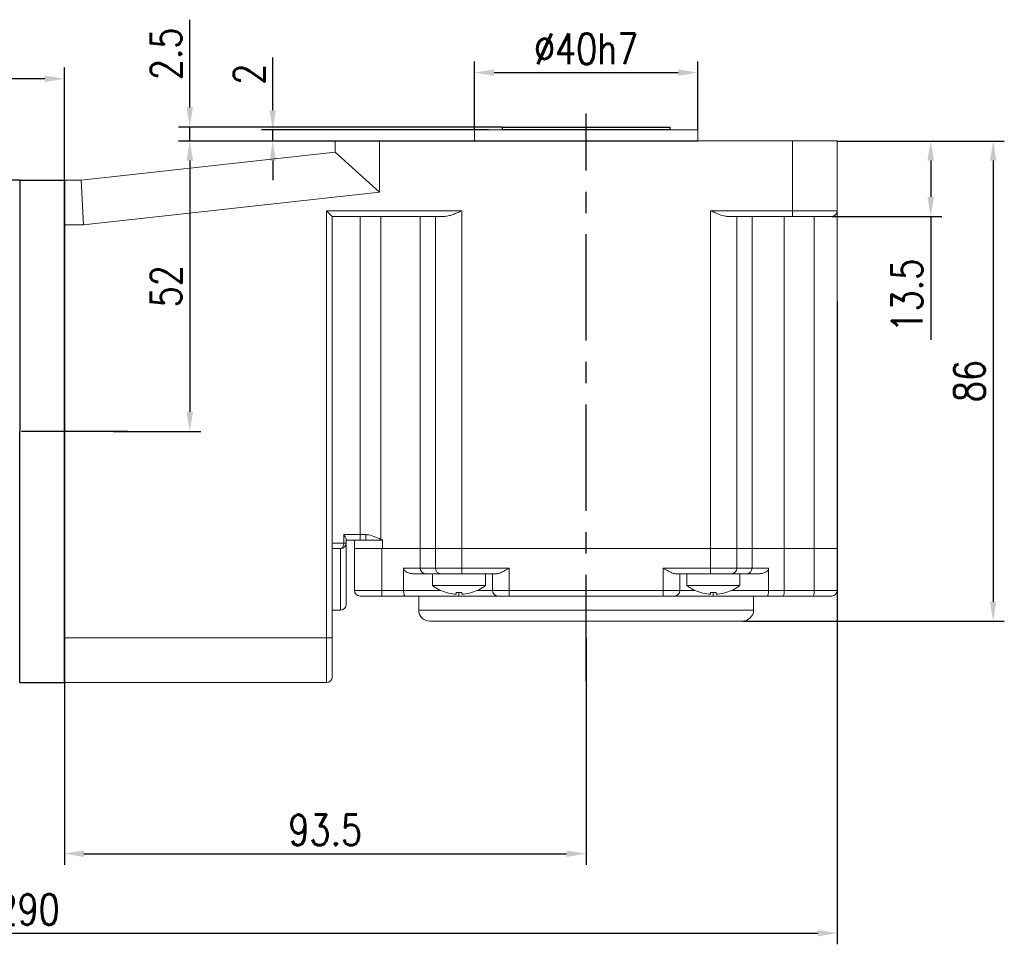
# Model space of a CAD drawing. Header units: inches. Extents: x 837 to 6223, y -2862 to 3098.
# Tile 21 of 139: x 3685 to 3862, y -2478 to -2313. Entities that reach past the tile are written whole.
import ezdxf

# ---------------------------------------------------------------- set-up
doc = ezdxf.new("R2010")
doc.units = ezdxf.units.IN
doc.header["$LTSCALE"] = 10
doc.header["$MEASUREMENT"] = 0
doc.linetypes.add('CENTER', pattern=[10.16, 6.35, -1.27, 1.27, -1.27])
for name, color, linetype in [('1轮廓实线层', 7, 'Continuous'), ('3中心线层', 1, 'CENTER'), ('6文字层', 3, 'Continuous'), ('7标注层', 4, 'Continuous')]:
    doc.layers.add(name, color=color, linetype=linetype)
doc.styles.add('PC_TEXTSTYLE', font='isocp.shx', dxfattribs={"width": 0.8, "bigfont": 'HZFS.SHX'})
doc.styles.add('TH_GBDIM', font='romans.shx', dxfattribs={"width": 0.8, "bigfont": 'gbcbig.shx'})
doc.dimstyles.new('TH_GBDIM', dxfattribs={"dimtxt": 3.5, "dimasz": 2.5, "dimexe": 2, "dimexo": 0, "dimgap": 1, "dimtad": 1, "dimdec": 4, "dimdsep": 46, "dimtxsty": 'TH_GBDIM', "dimcen": 0.09, "dimclrd": 4, "dimclre": 4, "dimclrt": 3, "dimadec": 0, "dimazin": 0, "dimtfac": 1, "dimtdec": 4, "dimtmove": 0, "dimatfit": 3, "dimfxl": 1, "dimtzin": 0, "dimarcsym": 0})

# ---------------------------------------------------------------- blocks, each defined once
blk = doc.blocks.new('*D178')
at = {"layer": '7标注层', "color": 4, "lineweight": -2, "transparency": 16777216}
for p, q in [((3741.72, -2334.6), (3713.69, -2334.6)), ((3715.69, -2338.1), (3715.69, -2383.1)), ((3702.04, -2386.6), (3717.69, -2386.6))]:
    blk.add_line(p, q, dxfattribs=at)
at = {"layer": '7标注层', "color": 4, "transparency": 16777216}
for points in [[(3715.11, -2338.1), (3716.28, -2338.1), (3715.69, -2334.6)], [(3715.11, -2383.1), (3716.28, -2383.1), (3715.69, -2386.6)]]:
    blk.add_solid(points, dxfattribs=at)
at = {"layer": 'Defpoints', "color": 0, "transparency": 16777216}
for p in [(3741.72, -2334.6), (3702.04, -2386.6), (3715.69, -2386.6)]:
    blk.add_point(p, dxfattribs=at)
at = {"layer": '7标注层', "color": 3, "transparency": 16777216, "insert": (3711.44, -2360.6), "char_height": 5.5, "attachment_point": 5, "rotation": 90, "style": 'TH_GBDIM'}
blk.add_mtext('52', dxfattribs=at)
blk = doc.blocks.new('*D181')
at = {"layer": '7标注层', "color": 4, "lineweight": -2, "transparency": 16777216}
for p, q in [((3766.72, -2332.6), (3766.72, -2320.35)), ((3806.72, -2332.6), (3806.72, -2320.35)), ((3770.22, -2322.35), (3803.22, -2322.35))]:
    blk.add_line(p, q, dxfattribs=at)
at = {"layer": '7标注层', "color": 4, "transparency": 16777216}
for points in [[(3770.22, -2321.77), (3770.22, -2322.94), (3766.72, -2322.35)], [(3803.22, -2321.77), (3803.22, -2322.94), (3806.72, -2322.35)]]:
    blk.add_solid(points, dxfattribs=at)
at = {"layer": 'Defpoints', "color": 0, "transparency": 16777216}
for p in [(3806.72, -2322.35), (3766.72, -2332.6), (3806.72, -2332.6)]:
    blk.add_point(p, dxfattribs=at)
at = {"layer": '7标注层', "color": 3, "transparency": 16777216, "insert": (3786.72, -2318.1), "char_height": 5.5, "attachment_point": 5, "style": 'TH_GBDIM'}
blk.add_mtext('%%C40h7', dxfattribs=at)
blk = doc.blocks.new('*D182')
at = {"layer": '7标注层', "color": 4, "lineweight": -2, "transparency": 16777216}
for p, q in [((3541.72, -2386.6), (3541.72, -2321.46)), ((3693.22, -2423.6), (3693.22, -2321.46)), ((3689.72, -2323.46), (3545.22, -2323.46))]:
    blk.add_line(p, q, dxfattribs=at)
at = {"layer": '7标注层', "color": 4, "transparency": 16777216}
for points in [[(3545.22, -2322.88), (3545.22, -2324.05), (3541.72, -2323.46)], [(3689.72, -2322.88), (3689.72, -2324.05), (3693.22, -2323.46)]]:
    blk.add_solid(points, dxfattribs=at)
at = {"layer": 'Defpoints', "color": 0, "transparency": 16777216}
for p in [(3541.72, -2323.46), (3541.72, -2386.6), (3693.22, -2423.6)]:
    blk.add_point(p, dxfattribs=at)
at = {"layer": '7标注层', "color": 3, "transparency": 16777216, "insert": (3617.47, -2319.21), "char_height": 5.5, "attachment_point": 5, "style": 'TH_GBDIM'}
blk.add_mtext('151.5', dxfattribs=at)
blk = doc.blocks.new('*D497')
at = {"layer": '7标注层', "color": 4, "lineweight": -2, "transparency": 16777216}
for p, q in [((3786.72, -2423.64), (3786.72, -2464.23)), ((3693.22, -2431.6), (3693.22, -2464.23)), ((3696.72, -2462.23), (3783.22, -2462.23))]:
    blk.add_line(p, q, dxfattribs=at)
at = {"layer": '7标注层', "color": 4, "transparency": 16777216}
for points in [[(3696.72, -2461.65), (3696.72, -2462.82), (3693.22, -2462.23)], [(3783.22, -2461.65), (3783.22, -2462.82), (3786.72, -2462.23)]]:
    blk.add_solid(points, dxfattribs=at)
at = {"layer": 'Defpoints', "color": 0, "transparency": 16777216}
for p in [(3786.72, -2423.64), (3693.22, -2431.6), (3786.72, -2462.23)]:
    blk.add_point(p, dxfattribs=at)
at = {"layer": '7标注层', "color": 3, "transparency": 16777216, "insert": (3739.97, -2457.98), "char_height": 5.5, "attachment_point": 5, "style": 'TH_GBDIM'}
blk.add_mtext('93.5', dxfattribs=at)
blk = doc.blocks.new('*D498')
at = {"layer": '7标注层', "color": 4, "lineweight": -2, "transparency": 16777216}
for p, q in [((3831.72, -2334.6), (3861.65, -2334.6)), ((3859.65, -2338.1), (3859.65, -2417.1)), ((3814.72, -2420.6), (3861.65, -2420.6))]:
    blk.add_line(p, q, dxfattribs=at)
at = {"layer": '7标注层', "color": 4, "transparency": 16777216}
for points in [[(3859.06, -2338.1), (3860.23, -2338.1), (3859.65, -2334.6)], [(3859.06, -2417.1), (3860.23, -2417.1), (3859.65, -2420.6)]]:
    blk.add_solid(points, dxfattribs=at)
at = {"layer": 'Defpoints', "color": 0, "transparency": 16777216}
for p in [(3831.72, -2334.6), (3814.72, -2420.6), (3859.65, -2420.6)]:
    blk.add_point(p, dxfattribs=at)
at = {"layer": '7标注层', "color": 3, "transparency": 16777216, "insert": (3855.4, -2377.6), "char_height": 5.5, "attachment_point": 5, "rotation": 90, "style": 'TH_GBDIM'}
blk.add_mtext('86', dxfattribs=at)
blk = doc.blocks.new('*D499')
at = {"layer": '7标注层', "color": 4, "lineweight": -2, "transparency": 16777216}
for p, q in [((3832.86, -2334.6), (3850.46, -2334.6)), ((3848.46, -2338.1), (3848.46, -2344.6)), ((3830.72, -2348.1), (3850.46, -2348.1)), ((3848.46, -2348.1), (3848.46, -2370.18))]:
    blk.add_line(p, q, dxfattribs=at)
at = {"layer": '7标注层', "color": 4, "transparency": 16777216}
for points in [[(3847.88, -2338.1), (3849.04, -2338.1), (3848.46, -2334.6)], [(3847.88, -2344.6), (3849.04, -2344.6), (3848.46, -2348.1)]]:
    blk.add_solid(points, dxfattribs=at)
at = {"layer": 'Defpoints', "color": 0, "transparency": 16777216}
for p in [(3832.86, -2334.6), (3848.46, -2334.6), (3830.72, -2348.1)]:
    blk.add_point(p, dxfattribs=at)
at = {"layer": '7标注层', "color": 3, "transparency": 16777216, "insert": (3844.21, -2362.29), "char_height": 5.5, "attachment_point": 5, "rotation": 90, "style": 'TH_GBDIM'}
blk.add_mtext('13.5', dxfattribs=at)
blk = doc.blocks.new('*D506')
at = {"layer": '7标注层', "color": 4, "lineweight": -2, "transparency": 16777216}
for p, q in [((3730.56, -2329.1), (3730.56, -2319.66)), ((3769.23, -2332.6), (3728.56, -2332.6)), ((3730.56, -2334.6), (3730.56, -2332.6)), ((3756.53, -2334.6), (3728.56, -2334.6)), ((3730.56, -2338.1), (3730.56, -2341.6))]:
    blk.add_line(p, q, dxfattribs=at)
at = {"layer": '7标注层', "color": 4, "transparency": 16777216}
for points in [[(3729.98, -2329.1), (3731.14, -2329.1), (3730.56, -2332.6)], [(3729.98, -2338.1), (3731.14, -2338.1), (3730.56, -2334.6)]]:
    blk.add_solid(points, dxfattribs=at)
at = {"layer": 'Defpoints', "color": 0, "transparency": 16777216}
for p in [(3769.23, -2332.6), (3730.56, -2334.6), (3756.53, -2334.6)]:
    blk.add_point(p, dxfattribs=at)
at = {"layer": '7标注层', "color": 3, "transparency": 16777216, "insert": (3726.31, -2322.63), "char_height": 5.5, "attachment_point": 5, "rotation": 90, "style": 'TH_GBDIM'}
blk.add_mtext('2', dxfattribs=at)
blk = doc.blocks.new('*D507')
at = {"layer": '7标注层', "color": 4, "lineweight": -2, "transparency": 16777216}
for p, q in [((3831.72, -2363.31), (3831.72, -2478.46)), ((3541.72, -2386.6), (3541.72, -2478.46)), ((3545.22, -2476.46), (3828.22, -2476.46))]:
    blk.add_line(p, q, dxfattribs=at)
at = {"layer": '7标注层', "color": 4, "transparency": 16777216}
for points in [[(3545.22, -2475.88), (3545.22, -2477.04), (3541.72, -2476.46)], [(3828.22, -2475.88), (3828.22, -2477.04), (3831.72, -2476.46)]]:
    blk.add_solid(points, dxfattribs=at)
at = {"layer": 'Defpoints', "color": 0, "transparency": 16777216}
for p in [(3831.72, -2363.31), (3541.72, -2386.6), (3831.72, -2476.46)]:
    blk.add_point(p, dxfattribs=at)
at = {"layer": '7标注层', "color": 3, "transparency": 16777216, "insert": (3686.72, -2472.21), "char_height": 5.5, "attachment_point": 5, "style": 'TH_GBDIM'}
blk.add_mtext('290', dxfattribs=at)
blk = doc.blocks.new('*D508')
at = {"layer": '7标注层', "color": 4, "lineweight": -2, "transparency": 16777216}
for p, q in [((3715.69, -2328.6), (3715.69, -2312.88)), ((3771.72, -2332.1), (3713.69, -2332.1)), ((3715.69, -2334.6), (3715.69, -2332.1)), ((3766.72, -2334.6), (3713.69, -2334.6)), ((3715.69, -2338.1), (3715.69, -2341.6))]:
    blk.add_line(p, q, dxfattribs=at)
at = {"layer": '7标注层', "color": 4, "transparency": 16777216}
for points in [[(3715.11, -2328.6), (3716.28, -2328.6), (3715.69, -2332.1)], [(3715.11, -2338.1), (3716.28, -2338.1), (3715.69, -2334.6)]]:
    blk.add_solid(points, dxfattribs=at)
at = {"layer": 'Defpoints', "color": 0, "transparency": 16777216}
for p in [(3771.72, -2332.1), (3715.69, -2334.6), (3766.72, -2334.6)]:
    blk.add_point(p, dxfattribs=at)
at = {"layer": '7标注层', "color": 3, "transparency": 16777216, "insert": (3711.44, -2318.99), "char_height": 5.5, "attachment_point": 5, "rotation": 90, "style": 'TH_GBDIM'}
blk.add_mtext('2.5', dxfattribs=at)

msp = doc.modelspace()

# ---------------------------------------------------------------- linework, layer by layer
at = {"color": 7, "linetype": 'Continuous', "lineweight": 15}
for p, q in [((3766.71664, -2332.59596), (3806.71664, -2332.59596)), ((3741.71664, -2336.59596), (3741.71664, -2334.59596)), ((3741.71664, -2334.59596), (3749.71664, -2334.59596)), ((3749.71664, -2334.59596), (3749.71664, -2343.76499)), ((3749.71664, -2334.59596), (3823.71664, -2334.59596)), ((3823.71664, -2347.09596), (3823.71664, -2334.59596)), ((3823.71664, -2334.59596), (3831.71664, -2334.59596)), ((3831.71664, -2334.59596), (3831.71664, -2347.09596)), ((3696.21664, -2341.59596), (3741.71664, -2336.59596)), ((3741.71664, -2336.59596), (3749.71664, -2343.76499)), ((3693.21664, -2341.59596), (3696.21664, -2341.59596)), ((3696.21664, -2341.59596), (3696.65488, -2349.59596)), ((3749.71664, -2343.76499), (3696.65488, -2349.59596)), ((3740.21664, -2347.09596), (3764.4251, -2347.09596)), ((3740.21664, -2423.59596), (3740.21664, -2347.09596)), ((3741.21664, -2348.09596), (3740.21664, -2347.09596)), ((3761.4251, -2348.09596), (3741.21664, -2348.09596)), ((3741.21664, -2348.09596), (3741.21664, -2423.59596)), ((3746.21664, -2348.09596), (3746.21664, -2405.09596)), ((3749.94709, -2348.09596), (3749.94709, -2405.96156)), ((3756.99478, -2348.09596), (3756.99478, -2407.59596)), ((3759.72664, -2407.59596), (3759.72664, -2348.09596)), ((3764.4251, -2347.09596), (3764.4251, -2407.59596)), ((3809.00819, -2347.09596), (3823.71664, -2347.09596)), ((3809.00819, -2407.59596), (3809.00819, -2347.09596)), ((3823.71664, -2348.09596), (3812.00819, -2348.09596)), ((3813.70665, -2348.09596), (3813.70665, -2407.59596)), ((3816.4385, -2348.09596), (3816.4385, -2407.59596)), ((3822.18383, -2348.09596), (3822.18383, -2407.59596)), ((3823.71664, -2347.09596), (3823.71664, -2348.09596)), ((3823.71664, -2347.09596), (3831.71664, -2347.09596)), ((3830.71664, -2348.09596), (3823.71664, -2348.09596)), ((3827.58488, -2407.59596), (3827.58488, -2348.09596)), ((3831.71664, -2347.09596), (3831.71664, -2407.59596)), ((3696.65488, -2349.59596), (3693.21664, -2349.59596)), ((3743.29998, -2405.09596), (3746.21664, -2405.09596)), ((3743.29998, -2406.59596), (3743.29998, -2405.09596)), ((3743.71664, -2405.94843), (3743.71664, -2406.59596)), ((3746.21664, -2406.09596), (3743.71664, -2406.09596)), ((3745.21664, -2406.09596), (3745.21664, -2407.59596)), ((3746.21664, -2405.09596), (3746.21664, -2406.09596)), ((3746.21664, -2405.09596), (3747.21664, -2405.09596)), ((3747.21664, -2406.09596), (3746.21664, -2406.09596)), ((3747.21664, -2405.09596), (3747.21664, -2406.09596)), ((3747.21664, -2406.09596), (3749.88046, -2406.09596)), ((3749.94709, -2405.96156), (3749.88046, -2406.09596)), ((3749.88046, -2406.09596), (3750.21664, -2406.09596)), ((3750.21664, -2405.98978), (3750.21664, -2407.59596)), ((3741.21664, -2406.59596), (3743.29998, -2406.59596)), ((3742.71664, -2407.59596), (3741.21664, -2407.59596)), ((3742.71664, -2418.59596), (3742.71664, -2407.59596)), ((3743.29998, -2406.59596), (3743.71664, -2406.59596)), ((3743.71664, -2406.59596), (3743.71664, -2417.59596)), ((3745.21664, -2415.09596), (3745.21664, -2407.59596)), ((3745.21664, -2407.59596), (3750.10882, -2407.59596)), ((3750.10882, -2407.59596), (3750.10882, -2415.09596)), ((3750.10882, -2407.59596), (3756.99478, -2407.59596)), ((3756.99478, -2407.59596), (3750.21664, -2407.59596)), ((3756.99478, -2407.59596), (3756.99478, -2411.09596)), ((3759.72664, -2407.59596), (3756.99478, -2407.59596)), ((3759.72664, -2407.59596), (3756.99478, -2407.59596)), ((3759.72664, -2411.09596), (3759.72664, -2407.59596)), ((3759.72664, -2407.59596), (3764.4251, -2407.59596)), ((3759.72664, -2407.59596), (3764.4251, -2407.59596)), ((3764.4251, -2407.59596), (3764.4251, -2411.09596)), ((3809.00819, -2407.59596), (3764.4251, -2407.59596)), ((3764.4251, -2407.59596), (3809.00819, -2407.59596)), ((3809.00819, -2411.09596), (3809.00819, -2407.59596)), ((3809.00819, -2407.59596), (3813.70665, -2407.59596)), ((3809.00819, -2407.59596), (3813.70665, -2407.59596)), ((3813.70665, -2407.59596), (3813.70665, -2411.09596)), ((3816.4385, -2407.59596), (3813.70665, -2407.59596)), ((3816.4385, -2407.59596), (3813.70665, -2407.59596)), ((3816.4385, -2407.59596), (3816.4385, -2411.09596)), ((3816.4385, -2407.59596), (3822.18383, -2407.59596)), ((3822.18383, -2407.59596), (3816.4385, -2407.59596)), ((3822.18383, -2407.59596), (3822.18383, -2415.09596)), ((3827.58488, -2407.59596), (3822.18383, -2407.59596)), ((3827.58488, -2407.59596), (3822.18383, -2407.59596)), ((3827.58488, -2415.09596), (3827.58488, -2407.59596)), ((3827.58488, -2407.59596), (3831.71664, -2407.59596)), ((3827.58488, -2407.59596), (3831.71664, -2407.59596)), ((3831.71664, -2407.59596), (3831.71664, -2415.09596)), ((3754.01109, -2411.09596), (3756.99478, -2411.09596)), ((3754.01109, -2415.09596), (3754.01109, -2411.09596)), ((3756.99478, -2411.09596), (3759.72664, -2411.09596)), ((3759.72664, -2411.09596), (3764.4251, -2411.09596)), ((3764.4251, -2412.09596), (3764.4251, -2411.09596)), ((3764.4251, -2411.09596), (3772.93011, -2411.09596)), ((3772.93011, -2411.09596), (3772.93011, -2415.09596)), ((3800.50317, -2415.09596), (3800.50317, -2411.09596)), ((3800.50317, -2411.09596), (3809.00819, -2411.09596)), ((3809.00819, -2412.09596), (3809.00819, -2411.09596)), ((3809.00819, -2411.09596), (3813.70665, -2411.09596)), ((3813.70665, -2411.09596), (3816.4385, -2411.09596)), ((3816.4385, -2411.09596), (3819.4222, -2411.09596)), ((3819.4222, -2411.09596), (3819.4222, -2415.09596)), ((3757.93448, -2412.09596), (3755.64938, -2412.09596)), ((3759.38796, -2412.09596), (3757.93448, -2412.09596)), ((3759.38796, -2412.09596), (3759.55733, -2412.09596)), ((3760.66633, -2412.09596), (3759.55733, -2412.09596)), ((3764.4251, -2412.09596), (3760.66633, -2412.09596)), ((3770.69405, -2412.09596), (3764.4251, -2412.09596)), ((3769.93011, -2415.09596), (3769.93011, -2412.09596)), ((3809.00819, -2412.09596), (3802.73924, -2412.09596)), ((3803.50317, -2412.09596), (3803.50317, -2415.09596)), ((3812.76696, -2412.09596), (3809.00819, -2412.09596)), ((3813.87596, -2412.09596), (3812.76696, -2412.09596)), ((3813.87596, -2412.09596), (3814.04533, -2412.09596)), ((3815.49881, -2412.09596), (3814.04533, -2412.09596)), ((3817.78391, -2412.09596), (3815.49881, -2412.09596)), ((3745.21664, -2415.09596), (3750.10882, -2415.09596)), ((3750.10882, -2415.09596), (3754.01109, -2415.09596)), ((3754.01109, -2415.09596), (3760.6575, -2415.09596)), ((3759.18011, -2414.23315), (3768.68011, -2414.23315)), ((3767.20273, -2415.09596), (3769.93011, -2415.09596)), ((3769.93011, -2415.09596), (3772.93011, -2415.09596)), ((3772.93011, -2415.09596), (3772.93011, -2416.09596)), ((3772.93011, -2415.09596), (3800.50317, -2415.09596)), ((3800.50317, -2415.09596), (3803.50317, -2415.09596)), ((3800.50317, -2415.09596), (3800.50317, -2416.09596)), ((3803.50317, -2415.09596), (3806.23056, -2415.09596)), ((3804.75317, -2414.23315), (3814.25317, -2414.23315)), ((3812.77578, -2415.09596), (3819.4222, -2415.09596)), ((3819.4222, -2415.09596), (3822.18383, -2415.09596)), ((3822.18383, -2415.09596), (3827.58488, -2415.09596)), ((3827.58488, -2415.09596), (3831.71664, -2415.09596)), ((3750.13039, -2416.09596), (3746.21664, -2416.09596)), ((3754.29555, -2416.09596), (3750.13039, -2416.09596)), ((3763.93011, -2416.09596), (3754.29555, -2416.09596)), ((3761.66852, -2415.46963), (3761.67625, -2415.45624)), ((3763.44011, -2415.74176), (3763.44011, -2415.45624)), ((3763.93011, -2415.46963), (3763.93011, -2416.09596)), ((3770.93011, -2416.09596), (3763.93011, -2416.09596)), ((3764.42011, -2415.45624), (3764.42011, -2415.74176)), ((3766.18398, -2415.45624), (3766.19171, -2415.46963)), ((3772.93011, -2416.09596), (3770.93011, -2416.09596)), ((3800.50317, -2416.09596), (3772.93011, -2416.09596)), ((3802.50317, -2416.09596), (3800.50317, -2416.09596)), ((3809.50317, -2416.09596), (3802.50317, -2416.09596)), ((3807.24158, -2415.46963), (3807.2493, -2415.45624)), ((3809.01317, -2415.74176), (3809.01317, -2415.45624)), ((3809.50317, -2415.46963), (3809.50317, -2416.09596)), ((3819.13773, -2416.09596), (3809.50317, -2416.09596)), ((3809.99317, -2415.45624), (3809.99317, -2415.74176)), ((3811.75704, -2415.45624), (3811.76476, -2415.46963)), ((3822.01019, -2416.09596), (3819.13773, -2416.09596)), ((3827.41123, -2416.09596), (3822.01019, -2416.09596)), ((3830.71664, -2416.09596), (3827.41123, -2416.09596)), ((3741.21664, -2418.59596), (3742.71664, -2418.59596)), ((3756.71664, -2418.59596), (3816.71664, -2418.59596)), ((3814.71664, -2420.59596), (3758.71664, -2420.59596)), ((3693.21664, -2423.59596), (3740.21664, -2423.59596)), ((3740.21664, -2431.59596), (3740.21664, -2423.59596)), ((3741.21664, -2423.59596), (3740.21664, -2423.59596)), ((3741.21664, -2423.59596), (3741.21664, -2430.59596)), ((3740.21664, -2431.59596), (3693.21664, -2431.59596))]:
    msp.add_line(p, q, dxfattribs=at)
for p, q in [((3685.21664, -2341.59596), (3592.71664, -2342.6634)), ((3685.21664, -2341.59596), (3693.21664, -2341.59596)), ((3685.21664, -2341.59596), (3685.21664, -2341.59895)), ((3685.21664, -2341.59596), (3685.21664, -2386.59596)), ((3685.21664, -2341.59596), (3685.21664, -2386.59596)), ((3693.21664, -2341.59596), (3693.21664, -2349.59596)), ((3693.21664, -2341.59596), (3693.21664, -2349.59596)), ((3685.21664, -2431.59596), (3685.21664, -2386.59596)), ((3685.21664, -2431.59596), (3685.21664, -2386.59596)), ((3693.21664, -2431.59596), (3693.21664, -2423.59596)), ((3693.21664, -2431.59596), (3693.21664, -2423.59596)), ((3685.21664, -2431.59596), (3685.21664, -2431.59296)), ((3685.21664, -2431.59596), (3693.21664, -2431.59596)), ((3685.21664, -2431.59596), (3693.21664, -2431.59596))]:
    msp.add_line(p, q)
at = {"color": 7, "linetype": 'Continuous', "lineweight": 15, "flags": 128}
msp.add_lwpolyline([(3743.29998, -2406.59596), (3743.28877, -2406.79105), (3743.25557, -2406.97864), (3743.20167, -2407.15153), (3743.12912, -2407.30306), (3743.04072, -2407.42743), (3742.93987, -2407.51984), (3742.83044, -2407.57674), (3742.71664, -2407.59596)], dxfattribs=at)
at = {"color": 7, "linetype": 'Continuous', "lineweight": 15}
for centre, radius, start, end in [((3830.71664, -2347.09596), 1, 270, 0), ((3742.71664, -2406.59596), 1, 270, 0), ((3757.9656, -2411.1252), 0.97125, 178.2745646, 268.1637932), ((3760.69745, -2411.1252), 0.97125, 178.2745646, 268.1637932), ((3812.73584, -2411.1252), 0.97125, 271.8362068, 1.7254354), ((3815.46769, -2411.1252), 0.97125, 271.8362068, 1.7254354), ((3746.21664, -2415.09596), 1, 180, 270), ((3761.71828, -2415.34584), 11.61215, 178.7669472, 183.7037463), ((3763.93011, -2407.79596), 8, 233.5764264, 253.5786384), ((3763.93011, -2407.79596), 8, 286.4213616, 306.4235736), ((3770.93011, -2415.09596), 1, 180, 270), ((3802.50317, -2415.09596), 1, 270, 0), ((3809.50317, -2407.79596), 8, 233.5764264, 253.5786384), ((3809.50317, -2407.79596), 8, 286.4213616, 306.4235736), ((3820.6139, -2415.33842), 1.58854, 331.5183868, 8.7794609), ((3826.01495, -2415.33842), 1.58854, 331.5183868, 8.7794609), ((3830.71664, -2415.09596), 1, 270, 0), ((3763.93011, -2407.79596), 7.98498, 253.6046715, 264.3221101), ((3763.93011, -2406.49283), 8.9768, 266.8709455, 273.1290545), ((3763.93011, -2407.79596), 7.98498, 275.6778899, 286.3953285), ((3809.50317, -2407.79596), 7.98498, 253.6046715, 264.3221101), ((3809.50317, -2406.49283), 8.9768, 266.8709455, 273.1290545), ((3809.50317, -2407.79596), 7.98498, 275.6778899, 286.3953285), ((3742.71664, -2417.59596), 1, 270, 0), ((3758.71664, -2418.59596), 2, 180, 270), ((3814.71664, -2418.59596), 2, 270, 0), ((3740.21664, -2430.59596), 1, 270, 0)]:
    msp.add_arc(centre, radius, start, end, dxfattribs=at)
for points in [[(3766.71664, -2332.59596), (3766.71664, -2334.59596)], [(3806.71664, -2334.59596), (3806.71664, -2332.59596)], [(3759.18011, -2412.09596), (3759.18011, -2414.23315)], [(3768.68011, -2414.23315), (3768.68011, -2412.09596)], [(3804.75317, -2412.09596), (3804.75317, -2414.23315)], [(3814.25317, -2414.23315), (3814.25317, -2412.09596)], [(3756.71664, -2416.09596), (3756.71664, -2418.59596)], [(3816.71664, -2418.59596), (3816.71664, -2416.09596)]]:
    msp.add_open_spline(points, degree=1, dxfattribs=at)
for points, knots in [([(3764.4251, -2347.09596), (3764.4208, -2347.09788), (3764.28004, -2347.16083), (3764.00194, -2347.28516), (3763.61377, -2347.45505), (3763.24782, -2347.60865), (3762.90328, -2347.74462), (3762.55843, -2347.86866), (3762.19397, -2347.98027), (3761.8105, -2348.07293), (3761.55447, -2348.08823), (3761.4251, -2348.09596)], [0, 0, 0, 0, 0.0041700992, 0.1364004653, 0.2693949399, 0.3811264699, 0.4934125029, 0.6076881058, 0.7228179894, 0.8599489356, 1, 1, 1, 1]), ([(3812.00819, -2348.09596), (3811.74754, -2348.06545), (3811.06096, -2347.9851), (3810.03276, -2347.54936), (3809.29029, -2347.22213), (3809.01249, -2347.09788), (3809.00819, -2347.09596)], [0, 0, 0, 0, 0.277157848, 0.730058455, 0.995818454, 1, 1, 1, 1]), ([(3743.29998, -2405.09596), (3743.30113, -2405.09751), (3743.35005, -2405.16356), (3743.4939, -2405.37236), (3743.67098, -2405.68529), (3743.70314, -2405.87059), (3743.71664, -2405.94843)], [0, 0, 0, 0, 0.004957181, 0.210261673, 0.668255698, 1, 1, 1, 1]), ([(3747.21664, -2405.09596), (3747.27825, -2405.0973), (3747.7818, -2405.10825), (3748.72661, -2405.37064), (3749.53543, -2405.76225), (3749.94709, -2405.96156)], [0, 0, 0, 0, 0.064072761, 0.523657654, 1, 1, 1, 1]), ([(3749.94709, -2405.96156), (3749.96586, -2405.9718), (3750.00852, -2405.99508), (3750.06305, -2406.01646), (3750.12759, -2406.02234), (3750.17191, -2406.00981), (3750.20627, -2405.99468), (3750.21474, -2405.99068), (3750.21664, -2405.98978)], [0, 0, 0, 0, 0.224847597, 0.511034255, 0.60474783, 0.90162901, 0.977878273, 1, 1, 1, 1]), ([(3755.64938, -2412.09596), (3755.38825, -2412.07078), (3754.94514, -2412.02805), (3754.44578, -2411.77511), (3754.17322, -2411.52846), (3754.03527, -2411.30934), (3754.0187, -2411.16308), (3754.01109, -2411.09596)], [0, 0, 0, 0, 0.375456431, 0.637101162, 0.789766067, 0.903517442, 1, 1, 1, 1]), ([(3772.93011, -2411.09596), (3772.92695, -2411.09778), (3772.86976, -2411.1308), (3772.46829, -2411.36268), (3771.82827, -2411.72304), (3771.12882, -2412.04418), (3770.81301, -2412.08179), (3770.69405, -2412.09596)], [0, 0, 0, 0, 0.004008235, 0.072495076, 0.508977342, 0.815042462, 1, 1, 1, 1]), ([(3802.73924, -2412.09596), (3802.62028, -2412.08179), (3802.30447, -2412.04418), (3801.60502, -2411.72304), (3800.965, -2411.36268), (3800.56353, -2411.1308), (3800.50633, -2411.09778), (3800.50317, -2411.09596)], [0, 0, 0, 0, 0.184957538, 0.491022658, 0.927504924, 0.995991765, 1, 1, 1, 1]), ([(3819.4222, -2411.09596), (3819.415, -2411.16119), (3819.39885, -2411.30752), (3819.25076, -2411.54438), (3818.93181, -2411.81634), (3818.41912, -2412.0441), (3817.9965, -2412.0786), (3817.78391, -2412.09596)], [0, 0, 0, 0, 0.093757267, 0.210304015, 0.391081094, 0.693703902, 1, 1, 1, 1]), ([(3754.29555, -2416.09596), (3754.29477, -2416.09595), (3754.27109, -2416.09571), (3754.21643, -2416.06918), (3754.1371, -2415.94264), (3754.06776, -2415.71483), (3754.02033, -2415.42326), (3754.01417, -2415.20508), (3754.01109, -2415.09596)], [0, 0, 0, 0, 0.005543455, 0.167838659, 0.383691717, 0.591587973, 0.79572705, 1, 1, 1, 1]), ([(3819.4222, -2415.09596), (3819.41912, -2415.20508), (3819.41296, -2415.42326), (3819.36553, -2415.71483), (3819.29618, -2415.94264), (3819.21685, -2416.06918), (3819.16219, -2416.09571), (3819.13852, -2416.09595), (3819.13773, -2416.09596)], [0, 0, 0, 0, 0.2042729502, 0.4084120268, 0.6163082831, 0.8321613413, 0.9944565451, 1, 1, 1, 1]), ([(3763.14011, -2415.74176), (3763.17364, -2415.74477), (3763.2407, -2415.75078), (3763.33038, -2415.75459), (3763.3981, -2415.75383), (3763.43473, -2415.74909), (3763.43855, -2415.74389), (3763.44011, -2415.74176)], [0, 0, 0, 0, 0.213878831, 0.427809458, 0.640593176, 0.852880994, 1, 1, 1, 1]), ([(3764.42011, -2415.74176), (3764.42338, -2415.74477), (3764.42993, -2415.75078), (3764.48118, -2415.75459), (3764.5566, -2415.75383), (3764.64097, -2415.74909), (3764.69713, -2415.74389), (3764.72011, -2415.74176)], [0, 0, 0, 0, 0.213878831, 0.427809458, 0.640593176, 0.852880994, 1, 1, 1, 1]), ([(3808.71317, -2415.74176), (3808.7467, -2415.74477), (3808.81376, -2415.75078), (3808.90344, -2415.75459), (3808.97116, -2415.75383), (3809.00778, -2415.74909), (3809.01161, -2415.74389), (3809.01317, -2415.74176)], [0, 0, 0, 0, 0.213878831, 0.427809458, 0.640593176, 0.852880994, 1, 1, 1, 1]), ([(3809.99317, -2415.74176), (3809.99644, -2415.74477), (3810.00298, -2415.75078), (3810.05424, -2415.75459), (3810.12965, -2415.75383), (3810.21403, -2415.74909), (3810.27018, -2415.74389), (3810.29317, -2415.74176)], [0, 0, 0, 0, 0.213878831, 0.427809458, 0.640593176, 0.852880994, 1, 1, 1, 1])]:
    msp.add_open_spline(points, degree=3, knots=knots, dxfattribs=at)
at = {"layer": '1轮廓实线层'}
for p, q in [((3771.71664, -2332.59596), (3771.71664, -2332.09596)), ((3771.71664, -2332.09596), (3801.71664, -2332.09596)), ((3801.71664, -2332.09596), (3801.71664, -2332.59596)), ((3801.71664, -2332.59596), (3771.71664, -2332.59596)), ((3766.71664, -2334.59596), (3806.71664, -2334.59596))]:
    msp.add_line(p, q, dxfattribs=at)
at = {"layer": '1轮廓实线层', "color": 0}
for p, q in [((3693.21664, -2341.59596), (3693.21664, -2431.59596)), ((3693.21664, -2341.59596), (3693.21664, -2431.59596)), ((3693.21664, -2343.59596), (3693.21664, -2344.49596)), ((3693.21664, -2343.59596), (3693.21664, -2344.49596))]:
    msp.add_line(p, q, dxfattribs=at)
at = {"layer": '3中心线层', "ltscale": 0.3}
for p, q in [((3786.71664, -2431.31471), (3786.71664, -2329.65595)), ((3704.57103, -2386.59596), (3662.99752, -2386.59596))]:
    msp.add_line(p, q, dxfattribs=at)

# ---------------------------------------------------------------- texts
at = {"layer": '6文字层', "color": 7, "insert": (3670.9812, -2454.52707), "char_height": 5, "width": 18.2326587, "attachment_point": 1, "style": 'PC_TEXTSTYLE'}
msp.add_mtext('{\\C3;黑红白}', dxfattribs=at)

# ---------------------------------------------------------------- dimensions: what is measured, and where the dimension line sits
at = {"layer": '7标注层'}
for base, p1, p2, angle, override, picture, middle in [((3715.69481, -2334.59596), (3771.71664, -2332.09596), (3766.71664, -2334.59596), 90, {"dimtxt": 5.5, "dimasz": 3.5, "dimgap": 1.5, "dimdec": 1, "dimadec": 1}, '*D508', (3715.69481, -2318.98643)), ((3541.71664, -2323.46454), (3693.21664, -2423.59596), (3541.71664, -2386.59596), 180, {"dimtxt": 5.5, "dimasz": 3.5, "dimgap": 1.5, "dimtad": 1, "dimjust": 0, "dimdec": 1, "dimlfac": 1, "dimse1": 0, "dimse2": 0, "dimsd1": 0, "dimsd2": 0, "dimadec": 1}, '*D182', (3617.46664, -2323.46454)), ((3730.55967, -2334.59596), (3769.22981, -2332.59596), (3756.5258, -2334.59596), 90, {"dimtxt": 5.5, "dimasz": 3.5, "dimgap": 1.5, "dimdec": 1, "dimadec": 1}, '*D506', (3730.55967, -2322.62929)), ((3859.64593, -2420.59596), (3831.71664, -2334.59596), (3814.71664, -2420.59596), 90, {"dimtxt": 5.5, "dimasz": 3.5, "dimgap": 1.5, "dimdec": 1, "dimadec": 1}, '*D498', (3859.64593, -2377.59596)), ((3848.45908, -2334.59596), (3830.71664, -2348.09596), (3832.86138, -2334.59596), 90, {"dimtxt": 5.5, "dimasz": 3.5, "dimgap": 1.5, "dimdec": 1, "dimadec": 1}, '*D499', (3848.45908, -2362.29421))]:
    dim = msp.add_linear_dim(base=base, p1=p1, p2=p2, angle=angle, dimstyle='TH_GBDIM', override=override, dxfattribs=at)
    dim.commit()
    dim.dimension.update_dxf_attribs({"geometry": picture, "text_midpoint": middle, "dimtype": 160})
dim = msp.add_linear_dim(base=(3806.71664, -2322.35444), p1=(3766.71664, -2332.59596), p2=(3806.71664, -2332.59596), text='%%C<>h7', dimstyle='TH_GBDIM', override={"dimtxt": 5.5, "dimasz": 3.5, "dimgap": 1.5, "dimdec": 1, "dimadec": 1}, dxfattribs=at)
dim.commit()
dim.dimension.update_dxf_attribs({"geometry": '*D181', "text_midpoint": (3786.71664, -2322.35444), "dimtype": 160})
dim = msp.add_linear_dim(base=(3715.69481, -2386.59596), p1=(3741.71664, -2334.59596), p2=(3702.0443, -2386.59596), angle=90, dimstyle='TH_GBDIM', override={"dimtxt": 5.5, "dimasz": 3.5, "dimgap": 1.5, "dimdec": 1, "dimadec": 1}, dxfattribs=at)
dim.commit()
dim.dimension.update_dxf_attribs({"geometry": '*D178', "text_midpoint": (3711.44481, -2360.59596)})
for base, p1, p2, override, picture, middle in [((3831.71664, -2476.45892), (3541.71664, -2386.59596), (3831.71664, -2363.3094), {"dimtxt": 5.5, "dimasz": 3.5, "dimgap": 1.5, "dimtad": 1, "dimjust": 0, "dimdec": 1, "dimlfac": 1, "dimse1": 0, "dimse2": 0, "dimsd1": 0, "dimsd2": 0, "dimadec": 1}, '*D507', (3686.71664, -2476.45892)), ((3786.71665, -2462.23321), (3693.21664, -2431.59596), (3786.71665, -2423.6448), {"dimtxt": 5.5, "dimasz": 3.5, "dimgap": 1.5, "dimdec": 1, "dimadec": 1}, '*D497', (3739.96664, -2462.23321))]:
    dim = msp.add_linear_dim(base=base, p1=p1, p2=p2, dimstyle='TH_GBDIM', override=override, dxfattribs=at)
    dim.commit()
    dim.dimension.update_dxf_attribs({"geometry": picture, "text_midpoint": middle, "dimtype": 160})

doc.saveas('drawing.dxf')
